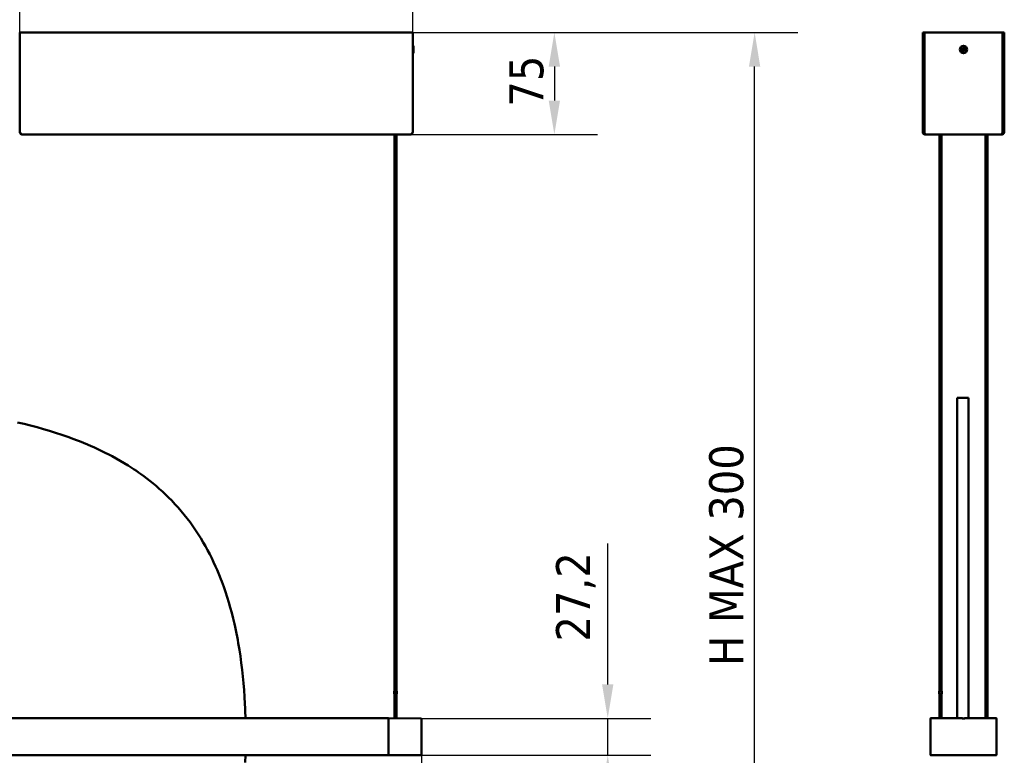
# Model space of a CAD drawing. Header units: millimetres. Extents: x 1402 to 3050, y 986 to 2575.
# Tile 4 of 6: x 2326 to 3050, y 1631 to 2172. Entities that reach past the tile are written whole.
import ezdxf

# ---------------------------------------------------------------- set-up
doc = ezdxf.new("R2010")
doc.units = ezdxf.units.MM
doc.header["$LTSCALE"] = 10
doc.layers.add('Quota (ISO)', color=7, linetype='Continuous', lineweight=25)
doc.layers.add('Visibile (ISO)', color=7, linetype='Continuous', lineweight=50)
doc.styles.add('Testo nota (ISO)', font='tahoma.ttf')
doc.dimstyles.new('PENTA', dxfattribs={"dimscale": 10, "dimtxt": 2.5, "dimasz": 2.5, "dimexe": 3.175, "dimexo": 0, "dimgap": 0.762, "dimtad": 1, "dimrnd": 1e-08, "dimtxsty": 'Testo nota (ISO)', "dimcen": 0.09, "dimdle": 10, "dimclrd": 256, "dimclre": 256, "dimclrt": 256, "dimazin": 2, "dimtfac": 0.8, "dimtmove": 0, "dimatfit": 3, "dimfxl": 1, "dimtolj": 1, "dimlwd": -1, "dimlwe": -1, "dimarcsym": 0})

# ---------------------------------------------------------------- blocks, each defined once
blk = doc.blocks.new('*D6')
at = {"layer": 'Defpoints', "color": 0, "transparency": 16777216}
for p in [(1562.91, 1644.95), (2621.41, 1631.81), (1562.91, 1238.61)]:
    blk.add_point(p, dxfattribs=at)
at = {"layer": 'Quota (ISO)', "transparency": 16777216}
for p, q in [((1562.91, 1644.95), (1562.91, 1206.86)), ((2621.41, 1631.81), (2621.41, 1206.86)), ((2596.41, 1238.61), (1587.91, 1238.61))]:
    blk.add_line(p, q, dxfattribs=at)
for points in [[(1587.91, 1242.77), (1587.91, 1234.44), (1562.91, 1238.61)], [(2596.41, 1242.77), (2596.41, 1234.44), (2621.41, 1238.61)]]:
    blk.add_solid(points, dxfattribs=at)
at = {"layer": 'Quota (ISO)', "transparency": 16777216, "insert": (2042.82, 1278.01), "char_height": 25, "attachment_point": 1, "style": 'Testo nota (ISO)'}
blk.add_mtext('\\A1;1058,5', dxfattribs=at)
blk = doc.blocks.new('*D7')
at = {"layer": 'Defpoints', "color": 0, "transparency": 16777216}
for p in [(2615.01, 2162.91), (2613.01, 2087.91), (2718.98, 2087.91)]:
    blk.add_point(p, dxfattribs=at)
at = {"layer": 'Quota (ISO)', "transparency": 16777216}
for p, q in [((2615.01, 2162.91), (2750.73, 2162.91)), ((2718.98, 2137.91), (2718.98, 2112.91)), ((2613.01, 2087.91), (2750.73, 2087.91))]:
    blk.add_line(p, q, dxfattribs=at)
for points in [[(2714.81, 2137.91), (2723.15, 2137.91), (2718.98, 2162.91)], [(2714.81, 2112.91), (2723.15, 2112.91), (2718.98, 2087.91)]]:
    blk.add_solid(points, dxfattribs=at)
at = {"layer": 'Quota (ISO)', "transparency": 16777216, "insert": (2685.84, 2108.37), "char_height": 25, "attachment_point": 1, "rotation": 90, "style": 'Testo nota (ISO)'}
blk.add_mtext('\\A1;75', dxfattribs=at)
blk = doc.blocks.new('*D8')
at = {"layer": 'Defpoints', "color": 0, "transparency": 16777216}
for p in [(2615.01, 2230.91), (2326.01, 2162.91), (2615.01, 2162.91)]:
    blk.add_point(p, dxfattribs=at)
at = {"layer": 'Quota (ISO)', "transparency": 16777216}
for p, q in [((2326.01, 2162.91), (2326.01, 2262.66)), ((2615.01, 2162.91), (2615.01, 2262.66)), ((2351.01, 2230.91), (2590.01, 2230.91))]:
    blk.add_line(p, q, dxfattribs=at)
for points in [[(2351.01, 2235.08), (2351.01, 2226.75), (2326.01, 2230.91)], [(2590.01, 2235.08), (2590.01, 2226.75), (2615.01, 2230.91)]]:
    blk.add_solid(points, dxfattribs=at)
at = {"layer": 'Quota (ISO)', "transparency": 16777216, "insert": (2443.98, 2264.68), "char_height": 25, "attachment_point": 1, "style": 'Testo nota (ISO)'}
blk.add_mtext('\\A1;289', dxfattribs=at)
blk = doc.blocks.new('*D9')
at = {"layer": 'Defpoints', "color": 0, "transparency": 16777216}
for p in [(2597.16, 1658.55), (2597.16, 1631.35), (2758.22, 1631.35)]:
    blk.add_point(p, dxfattribs=at)
at = {"layer": 'Quota (ISO)', "transparency": 16777216}
for p, q in [((2758.22, 1683.55), (2758.22, 1787.17)), ((2597.16, 1658.55), (2789.97, 1658.55)), ((2758.22, 1631.35), (2758.22, 1658.55)), ((2597.16, 1631.35), (2789.97, 1631.35)), ((2758.22, 1606.35), (2758.22, 1581.35))]:
    blk.add_line(p, q, dxfattribs=at)
for points in [[(2754.05, 1683.55), (2762.38, 1683.55), (2758.22, 1658.55)], [(2754.05, 1606.35), (2762.38, 1606.35), (2758.22, 1631.35)]]:
    blk.add_solid(points, dxfattribs=at)
at = {"layer": 'Quota (ISO)', "transparency": 16777216, "insert": (2734.73, 1747.86), "char_height": 25, "attachment_point": 5, "rotation": 90, "style": 'Testo nota (ISO)'}
blk.add_mtext('\\A1;27,2', dxfattribs=at)
blk = doc.blocks.new('*D13')
at = {"layer": 'Defpoints', "color": 0, "transparency": 16777216}
for p in [(2470.51, 2162.91), (2866.17, 2162.91), (2082.16, 1394.4)]:
    blk.add_point(p, dxfattribs=at)
at = {"layer": 'Quota (ISO)', "transparency": 16777216}
for p, q in [((2470.51, 2162.91), (2897.92, 2162.91)), ((2866.17, 1419.4), (2866.17, 2137.91)), ((2082.16, 1394.4), (2897.92, 1394.4))]:
    blk.add_line(p, q, dxfattribs=at)
for points in [[(2862, 2137.91), (2870.33, 2137.91), (2866.17, 2162.91)], [(2862, 1419.4), (2870.33, 1419.4), (2866.17, 1394.4)]]:
    blk.add_solid(points, dxfattribs=at)
at = {"layer": 'Quota (ISO)', "transparency": 16777216, "insert": (2845.53, 1778.65), "char_height": 25, "width": 417.2148, "attachment_point": 5, "rotation": 90, "style": 'Testo nota (ISO)'}
blk.add_mtext('\\A1;H MAX 300', dxfattribs=at)

msp = doc.modelspace()

# ---------------------------------------------------------------- linework, layer by layer
at = {"layer": 'Visibile (ISO)'}
for p, q in [((2326.006, 2089.908), (2326.006, 2162.908)), ((2326.006, 2162.908), (2615.006, 2162.908)), ((2615.006, 2162.908), (2615.006, 2089.908)), ((2989.691, 2162.908), (2989.691, 2162.908)), ((2989.691, 2162.908), (2989.691, 2089.908)), ((2990.691, 2162.908), (2989.691, 2162.908)), ((2990.691, 2162.908), (2989.691, 2162.908)), ((2990.691, 2162.908), (2990.691, 2162.908)), ((2990.691, 2089.908), (2990.691, 2162.908)), ((2990.941, 2162.908), (3048.441, 2162.908)), ((3048.441, 2162.908), (2990.941, 2162.908)), ((2990.941, 2089.908), (2990.941, 2162.908)), ((2990.941, 2162.908), (2990.941, 2162.908)), ((3048.441, 2162.908), (3048.441, 2089.908)), ((3048.441, 2162.908), (3048.441, 2162.908)), ((3048.691, 2162.908), (3049.691, 2162.908)), ((3048.691, 2089.908), (3048.691, 2162.908)), ((3048.691, 2162.908), (3048.691, 2162.908)), ((3048.691, 2162.908), (3049.691, 2162.908)), ((3049.691, 2089.908), (3049.691, 2162.908)), ((3049.691, 2162.908), (3049.691, 2162.908)), ((2615.006, 2152.977), (2615.188, 2153.158)), ((2615.188, 2153.158), (2615.188, 2147.658)), ((2615.434, 2153.158), (2615.188, 2153.158)), ((2615.434, 2153.158), (2615.434, 2147.658)), ((3018.088, 2150.853), (3019.133, 2150.357)), ((3018.173, 2150.818), (3018.964, 2150.602)), ((3018.297, 2151.316), (3019.361, 2150.861)), ((3019.065, 2150.826), (3018.379, 2151.275)), ((3018.783, 2149.015), (3019.238, 2150.078)), ((3019.273, 2149.782), (3018.824, 2149.097)), ((3019.246, 2148.806), (3019.743, 2149.851)), ((3019.281, 2148.891), (3019.497, 2149.681)), ((3020.136, 2152.011), (3019.639, 2150.966)), ((3020.101, 2151.926), (3019.884, 2151.136)), ((3021.085, 2149.501), (3020.021, 2149.956)), ((3020.108, 2151.034), (3020.557, 2151.72)), ((3020.598, 2151.802), (3020.143, 2150.738)), ((3021.293, 2149.964), (3020.248, 2150.46)), ((3020.317, 2149.991), (3021.002, 2149.542)), ((3021.208, 2149.998), (3020.418, 2150.215)), ((2615.006, 2147.84), (2615.188, 2147.658)), ((2615.434, 2147.658), (2615.188, 2147.658)), ((2328.006, 2087.908), (2613.006, 2087.908)), ((2601.406, 2087.908), (2601.406, 1658.514)), ((2602.906, 2087.908), (2602.906, 1658.501)), ((2990.691, 2089.908), (2989.691, 2089.908)), ((2990.941, 2089.908), (2990.941, 2089.908)), ((2990.941, 2089.908), (2990.941, 2089.908)), ((2991.691, 2087.908), (2991.691, 2088.16)), ((2991.691, 2087.908), (2992.288, 2087.908)), ((2992.288, 2087.908), (3047.094, 2087.908)), ((3001.941, 2087.908), (3001.941, 1678.551)), ((3003.441, 2087.908), (3003.441, 1678.551)), ((3035.941, 2087.908), (3035.941, 1658.551)), ((3037.441, 2087.908), (3037.441, 1658.551)), ((3047.094, 2087.908), (3047.691, 2087.908)), ((3047.691, 2087.908), (3047.691, 2088.16)), ((3048.441, 2089.908), (3048.441, 2089.908)), ((3048.441, 2089.908), (3048.441, 2089.908)), ((3048.691, 2089.908), (3049.691, 2089.908)), ((3014.97, 1894.359), (3023.47, 1894.359)), ((3014.97, 1894.359), (3014.97, 1894.27)), ((3014.97, 1894.27), (3014.97, 1894.195)), ((3014.97, 1894.195), (3014.97, 1894.1)), ((3014.97, 1894.1), (3014.97, 1893.99)), ((3014.97, 1893.99), (3014.97, 1893.86)), ((3014.97, 1893.86), (3014.97, 1893.621)), ((3014.97, 1893.621), (3014.97, 1893.332)), ((3014.97, 1893.332), (3014.97, 1892.988)), ((3014.97, 1892.988), (3014.97, 1892.588)), ((3014.97, 1892.588), (3014.97, 1892.094)), ((3014.97, 1892.094), (3014.97, 1891.819)), ((3014.97, 1891.819), (3014.97, 1891.525)), ((3014.97, 1891.525), (3014.97, 1891.045)), ((3014.97, 1891.045), (3014.97, 1890.518)), ((3014.97, 1890.518), (3014.97, 1889.94)), ((3014.97, 1889.94), (3014.97, 1889.307)), ((3014.97, 1889.307), (3014.97, 1888.568)), ((3023.47, 1894.359), (3023.47, 1894.27)), ((3023.47, 1894.27), (3023.47, 1894.195)), ((3023.47, 1894.195), (3023.47, 1894.1)), ((3023.47, 1894.1), (3023.47, 1893.99)), ((3023.47, 1893.99), (3023.47, 1893.86)), ((3023.47, 1893.86), (3023.47, 1893.621)), ((3023.47, 1893.621), (3023.47, 1893.332)), ((3023.47, 1893.332), (3023.47, 1892.988)), ((3023.47, 1892.988), (3023.47, 1892.588)), ((3023.47, 1892.588), (3023.47, 1892.094)), ((3023.47, 1892.094), (3023.47, 1891.819)), ((3023.47, 1891.819), (3023.47, 1891.525)), ((3023.47, 1891.525), (3023.47, 1891.045)), ((3023.47, 1891.045), (3023.47, 1890.518)), ((3023.47, 1890.518), (3023.47, 1889.94)), ((3023.47, 1889.94), (3023.47, 1889.307)), ((3023.47, 1889.307), (3023.47, 1888.568)), ((3014.97, 1888.568), (3014.97, 1887.759)), ((3014.97, 1887.759), (3014.97, 1887.324)), ((3014.97, 1887.324), (3014.97, 1886.869)), ((3014.97, 1886.869), (3014.97, 1886.4)), ((3014.97, 1886.4), (3014.97, 1885.911)), ((3014.97, 1885.911), (3014.97, 1885.079)), ((3014.97, 1885.079), (3014.97, 1884.19)), ((3014.97, 1884.19), (3014.97, 1883.24)), ((3014.97, 1883.24), (3014.97, 1882.227)), ((3014.97, 1882.227), (3014.97, 1881.147)), ((3023.47, 1888.568), (3023.47, 1887.759)), ((3023.47, 1887.759), (3023.47, 1887.324)), ((3023.47, 1887.324), (3023.47, 1886.869)), ((3023.47, 1886.869), (3023.47, 1886.4)), ((3023.47, 1886.4), (3023.47, 1885.911)), ((3023.47, 1885.911), (3023.47, 1885.079)), ((3023.47, 1885.079), (3023.47, 1884.19)), ((3023.47, 1884.19), (3023.47, 1883.24)), ((3023.47, 1883.24), (3023.47, 1882.227)), ((3023.47, 1882.227), (3023.47, 1881.147)), ((2329.28, 1875.045), (2324.462, 1876.196)), ((2334.064, 1873.838), (2329.28, 1875.045)), ((3014.97, 1881.147), (3014.97, 1880.123)), ((3014.97, 1880.123), (3014.97, 1879.041)), ((3014.97, 1879.041), (3014.97, 1877.899)), ((3014.97, 1877.899), (3014.97, 1876.692)), ((3014.97, 1876.692), (3014.97, 1875.419)), ((3014.97, 1875.419), (3014.97, 1874.746)), ((3014.97, 1874.746), (3014.97, 1874.055)), ((3023.47, 1881.147), (3023.47, 1880.123)), ((3023.47, 1880.123), (3023.47, 1879.041)), ((3023.47, 1879.041), (3023.47, 1877.899)), ((3023.47, 1877.899), (3023.47, 1876.692)), ((3023.47, 1876.692), (3023.47, 1875.419)), ((3023.47, 1875.419), (3023.47, 1874.746)), ((3023.47, 1874.746), (3023.47, 1874.055)), ((2338.811, 1872.574), (2334.064, 1873.838)), ((2343.391, 1871.288), (2338.811, 1872.574)), ((2347.933, 1869.943), (2343.391, 1871.288)), ((2352.436, 1868.539), (2347.933, 1869.943)), ((2356.899, 1867.072), (2352.436, 1868.539)), ((3014.97, 1874.055), (3014.97, 1873.368)), ((3014.97, 1873.368), (3014.97, 1872.662)), ((3014.97, 1872.662), (3014.97, 1871.959)), ((3014.97, 1871.959), (3014.97, 1871.239)), ((3014.97, 1871.239), (3014.97, 1870.251)), ((3014.97, 1870.251), (3014.97, 1869.23)), ((3014.97, 1869.23), (3014.97, 1818.778)), ((3023.47, 1874.055), (3023.47, 1873.368)), ((3023.47, 1873.368), (3023.47, 1872.662)), ((3023.47, 1872.662), (3023.47, 1871.959)), ((3023.47, 1871.959), (3023.47, 1871.239)), ((3023.47, 1871.239), (3023.47, 1870.251)), ((3023.47, 1870.251), (3023.47, 1869.23)), ((3023.47, 1869.23), (3023.47, 1818.778)), ((2361.319, 1865.541), (2356.899, 1867.072)), ((2365.695, 1863.944), (2361.319, 1865.541)), ((2367.866, 1863.12), (2365.695, 1863.944)), ((2370.025, 1862.279), (2367.866, 1863.12)), ((2372.885, 1861.13), (2370.025, 1862.279)), ((2375.724, 1859.949), (2372.885, 1861.13)), ((2378.539, 1858.736), (2375.724, 1859.949)), ((2380.531, 1857.852), (2378.539, 1858.736)), ((2382.512, 1856.951), (2380.531, 1857.852)), ((2384.442, 1856.05), (2382.512, 1856.951)), ((2386.361, 1855.133), (2384.442, 1856.05)), ((2388.925, 1853.872), (2386.361, 1855.133)), ((2391.466, 1852.579), (2388.925, 1853.872)), ((2393.985, 1851.255), (2391.466, 1852.579)), ((2396.976, 1849.624), (2393.985, 1851.255)), ((2399.932, 1847.946), (2396.976, 1849.624)), ((2402.853, 1846.222), (2399.932, 1847.946)), ((2405.736, 1844.449), (2402.853, 1846.222)), ((2408.582, 1842.627), (2405.736, 1844.449)), ((2410.177, 1841.574), (2408.582, 1842.627)), ((2411.76, 1840.504), (2410.177, 1841.574)), ((2413.307, 1839.434), (2411.76, 1840.504)), ((2414.842, 1838.349), (2413.307, 1839.434)), ((2417.137, 1836.679), (2414.842, 1838.349)), ((2419.402, 1834.974), (2417.137, 1836.679)), ((2421.636, 1833.232), (2419.402, 1834.974)), ((2423.84, 1831.454), (2421.636, 1833.232)), ((2426.252, 1829.435), (2423.84, 1831.454)), ((2428.625, 1827.371), (2426.252, 1829.435)), ((2430.957, 1825.262), (2428.625, 1827.371)), ((2433.249, 1823.107), (2430.957, 1825.262)), ((2435.499, 1820.906), (2433.249, 1823.107)), ((2437.707, 1818.66), (2435.499, 1820.906)), ((2440.088, 1816.135), (2437.707, 1818.66)), ((3014.97, 1818.778), (3014.97, 1816.296)), ((3023.47, 1818.778), (3023.47, 1816.296)), ((2442.416, 1813.555), (2440.088, 1816.135)), ((2444.691, 1810.921), (2442.416, 1813.555)), ((2446.912, 1808.233), (2444.691, 1810.921)), ((3014.97, 1816.296), (3014.97, 1813.76)), ((3014.97, 1813.76), (3014.97, 1811.171)), ((3014.97, 1811.171), (3014.97, 1808.529)), ((3023.47, 1816.296), (3023.47, 1813.76)), ((3023.47, 1813.76), (3023.47, 1811.171)), ((3023.47, 1811.171), (3023.47, 1808.529)), ((2449.079, 1805.49), (2446.912, 1808.233)), ((2451.19, 1802.695), (2449.079, 1805.49)), ((2453.246, 1799.847), (2451.19, 1802.695)), ((3014.97, 1808.529), (3014.97, 1805.835)), ((3014.97, 1805.835), (3014.97, 1803.089)), ((3014.97, 1803.089), (3014.97, 1800.291)), ((3023.47, 1808.529), (3023.47, 1805.835)), ((3023.47, 1805.835), (3023.47, 1803.089)), ((3023.47, 1803.089), (3023.47, 1800.291)), ((2455.246, 1796.947), (2453.246, 1799.847)), ((2457.189, 1793.995), (2455.246, 1796.947)), ((3014.97, 1800.291), (3014.97, 1797.442)), ((3014.97, 1797.442), (3014.97, 1794.543)), ((3023.47, 1800.291), (3023.47, 1797.442)), ((3023.47, 1797.442), (3023.47, 1794.543)), ((2459.076, 1790.993), (2457.189, 1793.995)), ((2460.907, 1787.941), (2459.076, 1790.993)), ((2462.535, 1785.1), (2460.907, 1787.941)), ((3014.97, 1794.543), (3014.97, 1791.594)), ((3014.97, 1791.594), (3014.97, 1788.597)), ((3014.97, 1788.597), (3014.97, 1785.727)), ((3023.47, 1794.543), (3023.47, 1791.594)), ((3023.47, 1791.594), (3023.47, 1788.597)), ((3023.47, 1788.597), (3023.47, 1785.727)), ((2464.116, 1782.218), (2462.535, 1785.1)), ((2465.649, 1779.296), (2464.116, 1782.218)), ((3014.97, 1785.727), (3014.97, 1782.815)), ((3014.97, 1782.815), (3014.97, 1779.862)), ((3023.47, 1785.727), (3023.47, 1782.815)), ((3023.47, 1782.815), (3023.47, 1779.862)), ((2467.135, 1776.335), (2465.649, 1779.296)), ((2468.573, 1773.335), (2467.135, 1776.335)), ((2469.963, 1770.298), (2468.573, 1773.335)), ((3014.97, 1779.862), (3014.97, 1776.868)), ((3014.97, 1776.868), (3014.97, 1773.835)), ((3014.97, 1773.835), (3014.97, 1770.763)), ((3023.47, 1779.862), (3023.47, 1776.868)), ((3023.47, 1776.868), (3023.47, 1773.835)), ((3023.47, 1773.835), (3023.47, 1770.763)), ((2471.042, 1767.841), (2469.963, 1770.298)), ((2472.091, 1765.362), (2471.042, 1767.841)), ((3014.97, 1770.763), (3014.97, 1767.967)), ((3014.97, 1767.967), (3014.97, 1765.14)), ((3023.47, 1770.763), (3023.47, 1767.967)), ((3023.47, 1767.967), (3023.47, 1765.14)), ((2473.11, 1762.859), (2472.091, 1765.362)), ((2473.854, 1760.968), (2473.11, 1762.859)), ((2474.582, 1759.064), (2473.854, 1760.968)), ((2475.988, 1755.22), (2474.582, 1759.064)), ((3014.97, 1765.14), (3014.97, 1762.283)), ((3014.97, 1762.283), (3014.97, 1759.398)), ((3014.97, 1759.398), (3014.97, 1757.459)), ((3023.47, 1765.14), (3023.47, 1762.283)), ((3023.47, 1762.283), (3023.47, 1759.398)), ((3023.47, 1759.398), (3023.47, 1757.459)), ((2477.282, 1751.466), (2475.988, 1755.22)), ((2478.516, 1747.67), (2477.282, 1751.466)), ((3014.97, 1757.459), (3014.97, 1755.508)), ((3014.97, 1755.508), (3014.97, 1751.569)), ((3014.97, 1751.569), (3014.97, 1747.881)), ((3023.47, 1757.459), (3023.47, 1755.508)), ((3023.47, 1755.508), (3023.47, 1751.569)), ((3023.47, 1751.569), (3023.47, 1747.881)), ((2479.689, 1743.833), (2478.516, 1747.67)), ((3014.97, 1747.881), (3014.97, 1744.153)), ((3014.97, 1744.153), (3014.97, 1740.388)), ((3023.47, 1747.881), (3023.47, 1744.153)), ((3023.47, 1744.153), (3023.47, 1740.388)), ((2480.804, 1739.955), (2479.689, 1743.833)), ((2481.86, 1736.039), (2480.804, 1739.955)), ((3014.97, 1740.388), (3014.97, 1736.586)), ((3023.47, 1740.388), (3023.47, 1736.586)), ((2482.859, 1732.086), (2481.86, 1736.039)), ((2483.8, 1728.096), (2482.859, 1732.086)), ((3014.97, 1736.586), (3014.97, 1732.75)), ((3014.97, 1732.75), (3014.97, 1728.879)), ((3023.47, 1736.586), (3023.47, 1732.75)), ((3023.47, 1732.75), (3023.47, 1728.879)), ((2484.324, 1725.753), (2483.8, 1728.096)), ((2484.829, 1723.398), (2484.324, 1725.753)), ((2485.315, 1721.031), (2484.829, 1723.398)), ((3014.97, 1728.879), (3014.97, 1725.759)), ((3014.97, 1725.759), (3014.97, 1722.619)), ((3014.97, 1722.619), (3014.97, 1719.459)), ((3023.47, 1728.879), (3023.47, 1725.759)), ((3023.47, 1725.759), (3023.47, 1722.619)), ((3023.47, 1722.619), (3023.47, 1719.459)), ((2485.782, 1718.654), (2485.315, 1721.031)), ((2486.232, 1716.266), (2485.782, 1718.654)), ((2486.663, 1713.867), (2486.232, 1716.266)), ((3014.97, 1719.459), (3014.97, 1717.076)), ((3014.97, 1717.076), (3014.97, 1714.683)), ((3023.47, 1719.459), (3023.47, 1717.076)), ((3023.47, 1717.076), (3023.47, 1714.683)), ((2487.471, 1709.038), (2486.663, 1713.867)), ((2488.21, 1704.171), (2487.471, 1709.038)), ((3014.97, 1714.683), (3014.97, 1709.866)), ((3014.97, 1709.866), (3014.97, 1704.955)), ((3023.47, 1714.683), (3023.47, 1709.866)), ((3023.47, 1709.866), (3023.47, 1704.955)), ((2488.88, 1699.265), (2488.21, 1704.171)), ((3014.97, 1704.955), (3014.97, 1700.005)), ((3023.47, 1704.955), (3023.47, 1700.005)), ((2489.482, 1694.325), (2488.88, 1699.265)), ((2490.02, 1689.351), (2489.482, 1694.325)), ((3014.97, 1700.005), (3014.97, 1695.019)), ((3014.97, 1695.019), (3014.97, 1689.997)), ((3023.47, 1700.005), (3023.47, 1695.019)), ((3023.47, 1695.019), (3023.47, 1689.997)), ((2490.492, 1684.345), (2490.02, 1689.351)), ((3014.97, 1689.997), (3014.97, 1684.943)), ((3023.47, 1689.997), (3023.47, 1684.943)), ((2490.903, 1679.309), (2490.492, 1684.345)), ((2491.253, 1674.244), (2490.903, 1679.309)), ((3014.97, 1684.943), (3014.97, 1679.857)), ((3014.97, 1679.857), (3014.97, 1674.741)), ((3023.47, 1684.943), (3023.47, 1679.857)), ((3023.47, 1679.857), (3023.47, 1674.741)), ((2491.543, 1669.152), (2491.253, 1674.244)), ((2601.406, 1678.551), (2601.156, 1678.551)), ((2601.156, 1676.551), (2601.156, 1678.551)), ((2601.406, 1676.551), (2601.156, 1676.551)), ((2603.156, 1678.551), (2602.906, 1678.551)), ((2603.156, 1676.551), (2602.906, 1676.551)), ((2603.156, 1676.551), (2603.156, 1678.551)), ((3003.659, 1678.551), (3001.691, 1678.551)), ((3001.691, 1676.551), (3001.691, 1678.551)), ((3003.659, 1676.551), (3001.691, 1676.551)), ((3001.941, 1676.551), (3001.941, 1658.551)), ((3003.441, 1676.551), (3003.441, 1658.551)), ((3003.659, 1676.551), (3003.659, 1678.551)), ((3014.97, 1674.741), (3014.97, 1671.761)), ((3014.97, 1671.761), (3014.97, 1668.771)), ((3023.47, 1674.741), (3023.47, 1671.761)), ((3023.47, 1671.761), (3023.47, 1668.771)), ((2491.688, 1666.104), (2491.543, 1669.152)), ((2491.813, 1663.047), (2491.688, 1666.104)), ((3014.97, 1668.771), (3014.97, 1665.738)), ((3014.97, 1665.738), (3014.97, 1662.696)), ((3023.47, 1668.771), (3023.47, 1665.738)), ((3023.47, 1665.738), (3023.47, 1662.696)), ((1587.156, 1658.551), (2597.156, 1658.551)), ((2491.92, 1659.943), (2491.813, 1663.047)), ((2491.958, 1658.551), (2491.92, 1659.943)), ((2597.156, 1658.551), (2597.156, 1658.351)), ((2597.156, 1658.551), (2621.158, 1658.341)), ((2597.156, 1631.551), (2597.156, 1658.351)), ((2597.156, 1631.601), (2597.156, 1658.301)), ((2621.406, 1658.091), (2621.406, 1631.81)), ((2995.441, 1658.351), (2995.441, 1631.551)), ((2995.441, 1658.351), (2995.441, 1658.351)), ((2995.441, 1631.601), (2995.441, 1658.301)), ((2995.641, 1658.551), (2996.637, 1658.551)), ((2995.641, 1658.551), (2996.637, 1658.551)), ((3018.941, 1658.551), (2995.691, 1658.551)), ((3007.245, 1658.551), (3008.501, 1658.551)), ((3007.245, 1658.551), (3008.501, 1658.551)), ((3014.97, 1662.696), (3014.97, 1658.551)), ((3043.691, 1658.551), (3020.441, 1658.551)), ((3023.47, 1662.696), (3023.47, 1658.551)), ((3030.881, 1658.551), (3032.137, 1658.551)), ((3030.881, 1658.551), (3032.137, 1658.551)), ((3042.745, 1658.551), (3043.741, 1658.551)), ((3042.745, 1658.551), (3043.741, 1658.551)), ((3043.941, 1631.551), (3043.941, 1658.351)), ((3043.941, 1658.351), (3043.941, 1658.351)), ((3043.941, 1658.301), (3043.941, 1631.601)), ((2597.156, 1631.351), (1587.156, 1631.351)), ((2491.826, 1626.059), (2491.987, 1631.351)), ((2621.158, 1631.56), (2597.156, 1631.351)), ((2597.156, 1631.551), (2597.156, 1631.351)), ((2996.637, 1631.351), (2995.641, 1631.351)), ((2995.691, 1631.351), (3043.691, 1631.351)), ((3008.501, 1631.351), (3007.245, 1631.351)), ((3032.137, 1631.351), (3030.881, 1631.351)), ((3043.741, 1631.351), (3042.745, 1631.351))]:
    msp.add_line(p, q, dxfattribs=at)
msp.add_circle((3019.691, 2150.408), 2.75, dxfattribs=at)
for centre, radius, start, end in [((3019.691, 2150.408), 0.752, 146.318511, 165.102842), ((3019.041, 2150.163), 0.215, 336.842922, 64.578431), ((3019.691, 2150.408), 0.752, 236.318511, 255.102842), ((3019.445, 2151.058), 0.215, 246.842922, 334.578431), ((3019.936, 2149.759), 0.215, 66.842922, 154.578431), ((3019.691, 2150.408), 0.752, 56.318511, 75.102842), ((3020.34, 2150.654), 0.215, 156.842922, 244.578431), ((3019.691, 2150.408), 0.752, 326.318511, 345.102842), ((2621.156, 1658.091), 0.25, 0.000006, 89.500006), ((2995.641, 1658.351), 0.2, 90, 180), ((2995.641, 1658.351), 0.2, 90, 180), ((2996.637, 1658.351), 0.2, 88.156561, 90), ((3007.245, 1658.351), 0.2, 90, 91.843439), ((3008.501, 1658.351), 0.2, 88.156561, 90), ((3030.881, 1658.351), 0.2, 90, 91.843439), ((3032.137, 1658.351), 0.2, 88.156561, 90), ((3042.745, 1658.351), 0.2, 90, 91.843439), ((3043.741, 1658.351), 0.2, 0, 90), ((3043.741, 1658.351), 0.2, 0, 90), ((2621.156, 1631.81), 0.25, 270.500006, 0.000006), ((2995.641, 1631.551), 0.2, 180, 270), ((3043.741, 1631.551), 0.2, 270, 0)]:
    msp.add_arc(centre, radius, start, end, dxfattribs=at)
msp.add_ellipse((3019.691, 1658.507), major_axis=(1, 0), ratio=0.008727, start_param=2.4188584, end_param=7.0059196, dxfattribs=at)
for points, knots in [([(3018.173, 2150.818), (3018.169, 2150.82), (3018.162, 2150.822), (3018.147, 2150.827), (3018.135, 2150.832), (3018.114, 2150.841), (3018.1, 2150.848), (3018.088, 2150.853)], [0.034954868, 0.034954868, 0.034954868, 0.034954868, 0.038019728, 0.038019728, 0.041814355, 0.041814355, 0.045660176, 0.045660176, 0.045660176, 0.045660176]), ([(3018.297, 2151.316), (3018.309, 2151.311), (3018.323, 2151.305), (3018.344, 2151.294), (3018.355, 2151.289), (3018.369, 2151.281), (3018.375, 2151.278), (3018.379, 2151.275)], [0.015311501, 0.015311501, 0.015311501, 0.015311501, 0.019157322, 0.019157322, 0.022951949, 0.022951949, 0.026016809, 0.026016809, 0.026016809, 0.026016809]), ([(3019.202, 2150.502), (3019.239, 2150.486), (3019.275, 2150.463), (3019.323, 2150.421), (3019.342, 2150.399), (3019.376, 2150.352), (3019.39, 2150.325), (3019.41, 2150.272), (3019.417, 2150.243), (3019.424, 2150.185), (3019.423, 2150.156), (3019.415, 2150.092), (3019.403, 2150.051), (3019.386, 2150.015)], [0.167227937, 0.167227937, 0.167227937, 0.167227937, 0.179801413, 0.179801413, 0.188242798, 0.188242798, 0.196684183, 0.196684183, 0.205125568, 0.205125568, 0.213566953, 0.213566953, 0.226140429, 0.226140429, 0.226140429, 0.226140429]), ([(3019.784, 2150.897), (3019.768, 2150.86), (3019.746, 2150.825), (3019.703, 2150.776), (3019.682, 2150.757), (3019.634, 2150.723), (3019.607, 2150.709), (3019.555, 2150.689), (3019.525, 2150.682), (3019.467, 2150.675), (3019.438, 2150.676), (3019.374, 2150.684), (3019.334, 2150.696), (3019.298, 2150.713)], [0.167227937, 0.167227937, 0.167227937, 0.167227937, 0.179801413, 0.179801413, 0.188242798, 0.188242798, 0.196684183, 0.196684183, 0.205125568, 0.205125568, 0.213566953, 0.213566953, 0.226140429, 0.226140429, 0.226140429, 0.226140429]), ([(3019.598, 2149.92), (3019.613, 2149.957), (3019.636, 2149.992), (3019.678, 2150.04), (3019.7, 2150.06), (3019.748, 2150.094), (3019.774, 2150.108), (3019.827, 2150.128), (3019.856, 2150.135), (3019.915, 2150.141), (3019.943, 2150.141), (3020.007, 2150.133), (3020.048, 2150.121), (3020.084, 2150.104)], [0.167227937, 0.167227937, 0.167227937, 0.167227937, 0.179801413, 0.179801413, 0.188242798, 0.188242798, 0.196684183, 0.196684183, 0.205125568, 0.205125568, 0.213566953, 0.213566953, 0.226140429, 0.226140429, 0.226140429, 0.226140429]), ([(3020.179, 2150.315), (3020.142, 2150.331), (3020.107, 2150.353), (3020.059, 2150.396), (3020.039, 2150.417), (3020.005, 2150.465), (3019.991, 2150.492), (3019.971, 2150.545), (3019.964, 2150.574), (3019.958, 2150.632), (3019.958, 2150.661), (3019.966, 2150.725), (3019.978, 2150.765), (3019.996, 2150.802)], [0.167227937, 0.167227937, 0.167227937, 0.167227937, 0.179801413, 0.179801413, 0.188242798, 0.188242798, 0.196684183, 0.196684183, 0.205125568, 0.205125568, 0.213566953, 0.213566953, 0.226140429, 0.226140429, 0.226140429, 0.226140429]), ([(3020.101, 2151.926), (3020.102, 2151.931), (3020.104, 2151.937), (3020.11, 2151.952), (3020.115, 2151.964), (3020.124, 2151.986), (3020.13, 2151.999), (3020.136, 2152.011)], [0.034954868, 0.034954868, 0.034954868, 0.034954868, 0.038019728, 0.038019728, 0.041814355, 0.041814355, 0.045660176, 0.045660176, 0.045660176, 0.045660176]), ([(3020.598, 2151.802), (3020.593, 2151.79), (3020.587, 2151.777), (3020.577, 2151.755), (3020.571, 2151.744), (3020.564, 2151.73), (3020.56, 2151.724), (3020.557, 2151.72)], [0.015311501, 0.015311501, 0.015311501, 0.015311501, 0.019157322, 0.019157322, 0.022951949, 0.022951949, 0.026016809, 0.026016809, 0.026016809, 0.026016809]), ([(3021.085, 2149.501), (3021.073, 2149.506), (3021.059, 2149.512), (3021.038, 2149.522), (3021.026, 2149.528), (3021.012, 2149.535), (3021.006, 2149.539), (3021.002, 2149.542)], [0.015311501, 0.015311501, 0.015311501, 0.015311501, 0.019157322, 0.019157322, 0.022951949, 0.022951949, 0.026016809, 0.026016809, 0.026016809, 0.026016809]), ([(3021.208, 2149.998), (3021.213, 2149.997), (3021.219, 2149.995), (3021.235, 2149.989), (3021.246, 2149.985), (3021.268, 2149.975), (3021.282, 2149.969), (3021.293, 2149.964)], [0.034954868, 0.034954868, 0.034954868, 0.034954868, 0.038019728, 0.038019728, 0.041814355, 0.041814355, 0.045660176, 0.045660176, 0.045660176, 0.045660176]), ([(3018.783, 2149.015), (3018.788, 2149.026), (3018.795, 2149.04), (3018.805, 2149.061), (3018.81, 2149.073), (3018.818, 2149.087), (3018.821, 2149.093), (3018.824, 2149.097)], [0.015311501, 0.015311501, 0.015311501, 0.015311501, 0.019157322, 0.019157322, 0.022951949, 0.022951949, 0.026016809, 0.026016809, 0.026016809, 0.026016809]), ([(3019.281, 2148.891), (3019.28, 2148.886), (3019.277, 2148.88), (3019.272, 2148.864), (3019.267, 2148.853), (3019.258, 2148.831), (3019.251, 2148.817), (3019.246, 2148.806)], [0.034954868, 0.034954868, 0.034954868, 0.034954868, 0.038019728, 0.038019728, 0.041814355, 0.041814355, 0.045660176, 0.045660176, 0.045660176, 0.045660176]), ([(2326.006, 2089.908), (2326.257, 2089.119), (2326.724, 2088.443), (2327.246, 2088.13), (2327.491, 2087.983), (2327.748, 2087.908), (2328.006, 2087.908)], [-1, -1, -1, -1, -0.3191123, -0.3191123, -0.3191123, 0, 0, 0, 0]), ([(2327.035, 2088.16), (2326.744, 2088.322), (2326.488, 2088.557), (2326.3, 2088.864), (2326.257, 2088.934), (2326.218, 2089.008), (2326.183, 2089.085)], [-0.65276121, -0.65276121, -0.65276121, -0.65276121, -0.32056572, -0.32056572, -0.32056572, -0.24458239, -0.24458239, -0.24458239, -0.24458239]), ([(2613.006, 2087.908), (2613.596, 2087.908), (2614.191, 2088.32), (2614.617, 2089.034), (2614.774, 2089.296), (2614.907, 2089.597), (2615.006, 2089.908)], [-1, -1, -1, -1, -0.26855542, -0.26855542, -0.26855542, 0, 0, 0, 0]), ([(2614.828, 2089.085), (2614.651, 2088.691), (2614.349, 2088.372), (2613.997, 2088.171), (2613.99, 2088.167), (2613.983, 2088.163), (2613.976, 2088.16)], [-0.74529904, -0.74529904, -0.74529904, -0.74529904, -0.34579722, -0.34579722, -0.34579722, -0.33798356, -0.33798356, -0.33798356, -0.33798356]), ([(2991.691, 2087.908), (2991.001, 2087.908), (2990.296, 2088.275), (2989.927, 2088.965), (2989.781, 2089.238), (2989.691, 2089.561), (2989.691, 2089.908)], [-1, -1, -1, -1, -0.2834953, -0.2834953, -0.2834953, 0, 0, 0, 0]), ([(2991.123, 2089.085), (2991.26, 2088.691), (2991.457, 2088.372), (2991.678, 2088.171), (2991.682, 2088.167), (2991.686, 2088.163), (2991.691, 2088.16)], [-0.74529904, -0.74529904, -0.74529904, -0.74529904, -0.34579722, -0.34579722, -0.34579722, -0.33798356, -0.33798356, -0.33798356, -0.33798356]), ([(3049.691, 2089.908), (3049.691, 2089.119), (3049.214, 2088.443), (3048.605, 2088.13), (3048.32, 2087.983), (3048.005, 2087.908), (3047.691, 2087.908)], [-1, -1, -1, -1, -0.3191123, -0.3191123, -0.3191123, 0, 0, 0, 0]), ([(3047.691, 2088.16), (3047.873, 2088.322), (3048.038, 2088.557), (3048.172, 2088.864), (3048.203, 2088.934), (3048.232, 2089.008), (3048.258, 2089.085)], [-0.65276121, -0.65276121, -0.65276121, -0.65276121, -0.32056572, -0.32056572, -0.32056572, -0.24458239, -0.24458239, -0.24458239, -0.24458239]), ([(3048.26, 2089.091), (3048.454, 2089.226), (3048.606, 2089.43), (3048.665, 2089.683), (3048.682, 2089.756), (3048.691, 2089.831), (3048.691, 2089.908)], [0.40396375, 0.40396375, 0.40396375, 0.40396375, 0.86749258, 0.86749258, 0.86749258, 1, 1, 1, 1]), ([(2995.691, 1658.551), (2995.658, 1658.551), (2995.626, 1658.544), (2995.566, 1658.52), (2995.538, 1658.501), (2995.492, 1658.456), (2995.473, 1658.429), (2995.454, 1658.383), (2995.449, 1658.367), (2995.442, 1658.334), (2995.441, 1658.317), (2995.441, 1658.301)], [0, 0, 0, 0, 0.009765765, 0.009765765, 0.01953173, 0.01953173, 0.02929808, 0.02929808, 0.034334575, 0.034334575, 0.039371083, 0.039371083, 0.039371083, 0.039371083]), ([(3043.941, 1658.301), (3043.941, 1658.333), (3043.934, 1658.365), (3043.91, 1658.426), (3043.892, 1658.453), (3043.846, 1658.499), (3043.819, 1658.518), (3043.773, 1658.537), (3043.757, 1658.542), (3043.724, 1658.549), (3043.708, 1658.551), (3043.691, 1658.551)], [0, 0, 0, 0, 0.009766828, 0.009766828, 0.019533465, 0.019533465, 0.029299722, 0.029299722, 0.034335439, 0.034335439, 0.039371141, 0.039371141, 0.039371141, 0.039371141]), ([(2995.441, 1631.601), (2995.441, 1631.568), (2995.447, 1631.536), (2995.472, 1631.476), (2995.49, 1631.448), (2995.536, 1631.402), (2995.563, 1631.383), (2995.608, 1631.364), (2995.624, 1631.359), (2995.657, 1631.352), (2995.674, 1631.351), (2995.691, 1631.351)], [0, 0, 0, 0, 0.009766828, 0.009766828, 0.019533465, 0.019533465, 0.029299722, 0.029299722, 0.034335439, 0.034335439, 0.039371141, 0.039371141, 0.039371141, 0.039371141]), ([(3043.691, 1631.351), (3043.723, 1631.351), (3043.756, 1631.357), (3043.816, 1631.382), (3043.843, 1631.4), (3043.89, 1631.446), (3043.908, 1631.473), (3043.927, 1631.518), (3043.932, 1631.534), (3043.939, 1631.567), (3043.941, 1631.584), (3043.941, 1631.601)], [0, 0, 0, 0, 0.009765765, 0.009765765, 0.01953173, 0.01953173, 0.02929808, 0.02929808, 0.034334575, 0.034334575, 0.039371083, 0.039371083, 0.039371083, 0.039371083])]:
    msp.add_open_spline(points, degree=3, knots=knots, dxfattribs=at)
for points, weights in [([(3018.964, 2150.602), (3019.107, 2150.541), (3019.202, 2150.502)], [1, 1.22198309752, 1.42828100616]), ([(3019.298, 2150.713), (3019.205, 2150.758), (3019.065, 2150.826)], [1.42828100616, 1.22198309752, 1]), ([(3019.386, 2150.015), (3019.341, 2149.923), (3019.273, 2149.782)], [1.42828100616, 1.22198309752, 1]), ([(3019.497, 2149.681), (3019.558, 2149.825), (3019.598, 2149.92)], [1, 1.22198309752, 1.42828100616]), ([(3019.884, 2151.136), (3019.824, 2150.992), (3019.784, 2150.897)], [1, 1.22198309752, 1.42828100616]), ([(3019.996, 2150.802), (3020.04, 2150.894), (3020.108, 2151.034)], [1.42828100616, 1.22198309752, 1]), ([(3020.084, 2150.104), (3020.177, 2150.059), (3020.317, 2149.991)], [1.42828100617, 1.22198309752, 1]), ([(3020.418, 2150.215), (3020.274, 2150.275), (3020.179, 2150.315)], [1, 1.22198309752, 1.42828100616])]:
    msp.add_rational_spline(points, weights, degree=2, dxfattribs=at)
for points in [[(2326.183, 2089.085), (2326.071, 2089.333), (2326.006, 2089.616), (2326.006, 2089.908)], [(2327.035, 2088.16), (2327.328, 2088.005), (2327.671, 2087.908), (2328.006, 2087.908)], [(2613.006, 2087.908), (2613.341, 2087.908), (2613.678, 2088.008), (2613.976, 2088.16)], [(2615.006, 2089.908), (2615.006, 2089.621), (2614.942, 2089.336), (2614.828, 2089.085)], [(2990.691, 2089.908), (2990.691, 2089.548), (2990.875, 2089.26), (2991.121, 2089.088)], [(2990.941, 2089.908), (2990.973, 2089.621), (2991.036, 2089.336), (2991.123, 2089.085)], [(2992.288, 2087.908), (2992.083, 2087.908), (2991.877, 2088.008), (2991.691, 2088.16)], [(3047.691, 2088.16), (3047.506, 2088.005), (3047.298, 2087.908), (3047.094, 2087.908)], [(3048.258, 2089.085), (3048.345, 2089.333), (3048.408, 2089.616), (3048.441, 2089.908)]]:
    msp.add_open_spline(points, degree=3, dxfattribs=at)

# ---------------------------------------------------------------- dimensions: what is measured, and where the dimension line sits
at = {"layer": 'Quota (ISO)'}
for base, p1, p2, angle, override, picture, middle in [((2615.006, 2230.915), (2326.006, 2162.908), (2615.006, 2162.908), 180, {"dimgap": 0.762, "dimdec": 2, "dimtol": 0, "dimlim": 0, "dimtp": 0, "dimtm": 0, "dimtdec": 2, "dimtofl": 0, "dimatfit": 1}, '*D8', (2470.506, 2230.915)), ((2718.981, 2087.908), (2615.006, 2162.908), (2613.006, 2087.908), 90, {"dimgap": 0.762, "dimdec": 2, "dimtol": 0, "dimlim": 0, "dimtp": 0, "dimtm": 0, "dimtdec": 2, "dimtofl": 0, "dimatfit": 1}, '*D7', (2718.981, 2125.408)), ((2758.218, 1631.351), (2597.156, 1658.551), (2597.156, 1631.351), 90, {"dimatfit": 1}, '*D9', (2758.218, 1747.861)), ((1562.906, 1238.606), (2621.406, 1631.81), (1562.906, 1644.951), 180, {"dimgap": 0.762, "dimdec": 2, "dimtol": 0, "dimlim": 0, "dimtp": 0, "dimtm": 0, "dimtdec": 2, "dimtofl": 0, "dimatfit": 1}, '*D6', (2092.156, 1238.606))]:
    dim = msp.add_linear_dim(base=base, p1=p1, p2=p2, angle=angle, dimstyle='PENTA', override=override, dxfattribs=at)
    dim.commit()
    dim.dimension.update_dxf_attribs({"geometry": picture, "text_midpoint": middle, "dimtype": 160})
dim = msp.add_linear_dim(base=(2866.167, 2162.908), p1=(2082.156, 1394.397), p2=(2470.506, 2162.908), angle=90, text='H MAX 300', dimstyle='PENTA', override={"dimatfit": 1}, dxfattribs=at)
dim.commit()
dim.dimension.update_dxf_attribs({"geometry": '*D13', "text_midpoint": (2845.527, 1778.653)})

doc.saveas('drawing.dxf')
